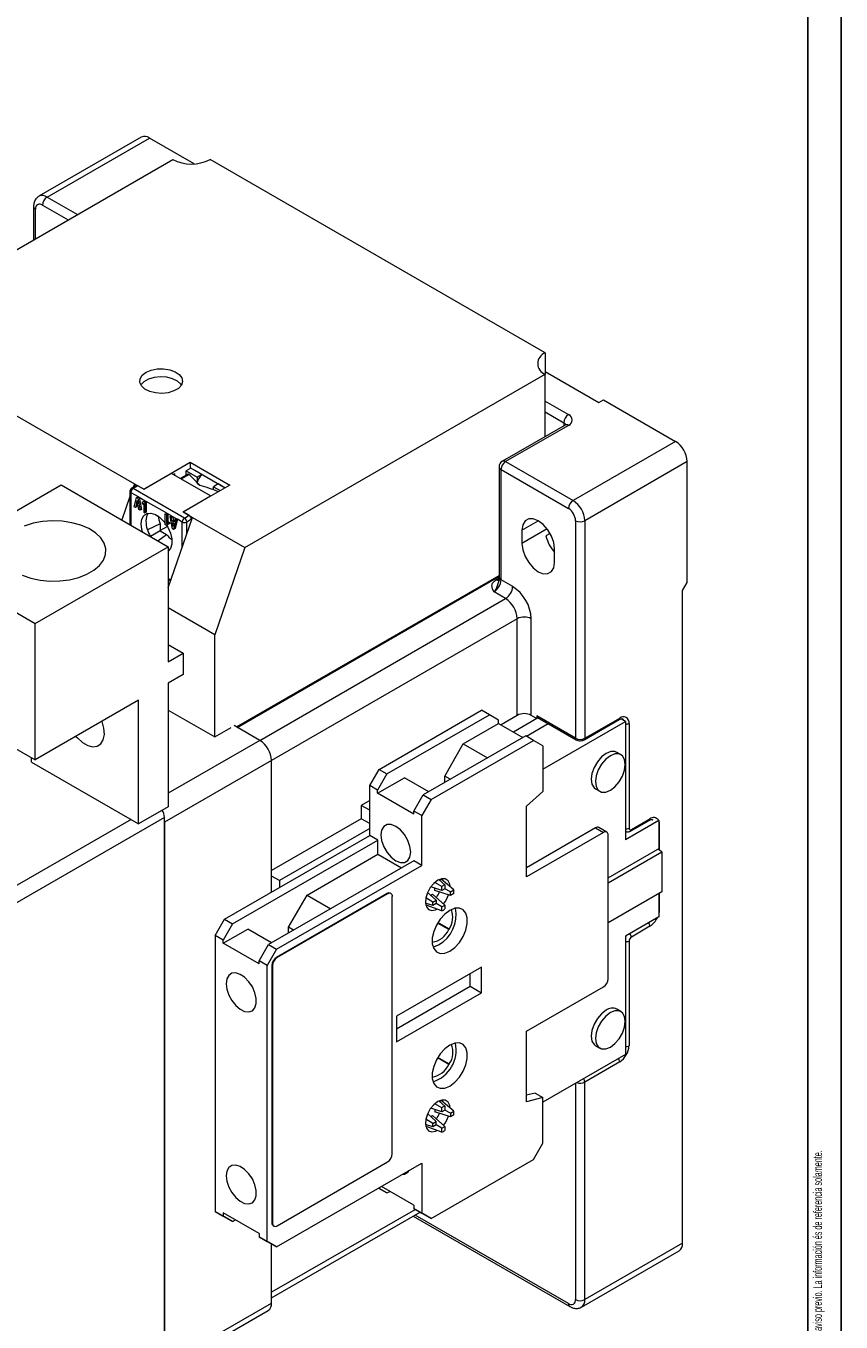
# Model space of a CAD drawing. Header units: millimetres. Extents: x 0 to 841, y 0 to 594.
# Tile 9 of 11: x 717 to 841, y 100 to 297. Entities that reach past the tile are written whole.
import ezdxf

# ---------------------------------------------------------------- set-up
doc = ezdxf.new("R2010")
doc.units = ezdxf.units.MM
doc.layers.add('FORMATO', color=7, linetype='Continuous')
doc.styles.add('SLDTEXTSTYLE1', font='TXT', dxfattribs={"width": 0.605})
doc.styles.add('SLDTEXTSTYLE2', font='TXT', dxfattribs={"width": 0.569583})

# ---------------------------------------------------------------- blocks, each defined once
blk = doc.blocks.new('SW_NOTE_0')
at = {"color": 0, "linetype": 'Continuous', "lineweight": 0, "attachment_point": 1, "rotation": 90}
for s, insert, char_height, style in [('Sujeito a alteração sem aviso prévio. As informações contidas são valores de referência.                                                           Los valores demostrados pueden ser cambiados sin aviso previo. La información és de referencia solamente.', (-1.71, 0), 1.32292, 'SLDTEXTSTYLE2'), ('The values shown are subject to change without prior notice. The information is for reference only.', (0.06, 0), 1.3229, 'SLDTEXTSTYLE1')]:
    blk.add_mtext(s, dxfattribs=dict(at, insert=insert, char_height=char_height, style=style))

msp = doc.modelspace()

# ---------------------------------------------------------------- linework, layer by layer
at = {"color": 7, "linetype": 'Continuous', "lineweight": 15}
for p, q in [((734.71, 280.09), (719.15, 271.11)), ((720.4, 270.98), (735.96, 279.96)), ((742.76, 276.04), (735.96, 279.96)), ((693.89, 250.37), (739.5, 276.7)), ((796.06, 247.31), (745.15, 276.7)), ((718.34, 269.55), (718.34, 264.49)), ((796.06, 247.31), (796.06, 244.04)), ((796.06, 244.45), (804.2, 239.75)), ((750.46, 217.71), (796.06, 244.04)), ((796.06, 234.58), (796.06, 244.04)), ((710.68, 240.67), (733.66, 227.41)), ((804.2, 239.75), (804.9, 240.16)), ((804.9, 240.16), (815.86, 233.84)), ((799.1, 236.33), (789.55, 230.82)), ((799.6, 236.28), (790.05, 230.77)), ((815.86, 233.84), (800.31, 224.85)), ((735.08, 226.59), (742.15, 230.67)), ((742.15, 230.67), (748.16, 227.2)), ((742.15, 230.67), (742.15, 229.73)), ((790.05, 230.77), (800.31, 224.85)), ((817.63, 230.77), (802.08, 221.79)), ((817.63, 212.4), (817.63, 230.77)), ((739.28, 228.98), (735.11, 226.57)), ((745.22, 225.55), (739.28, 228.98)), ((739.81, 228.92), (739.6, 228.8)), ((739.81, 228.67), (739.81, 228.92)), ((741.83, 228.87), (740.69, 228.21)), ((741.96, 228.83), (740.82, 228.17)), ((742.22, 229.77), (741.51, 229.37)), ((741.51, 228.68), (741.51, 229.37)), ((741.51, 229.37), (743.21, 228.39)), ((743.92, 228.79), (742.22, 229.77)), ((742.86, 229.45), (747.45, 226.79)), ((742.86, 229.41), (742.86, 229.45)), ((743.92, 228.79), (743.21, 228.39)), ((743.92, 228.79), (743.92, 228.84)), ((743.92, 228.79), (743.92, 228.78)), ((789.05, 229.96), (789.05, 213.22)), ((789.35, 212.81), (789.35, 229.55)), ((789.35, 229.55), (799.6, 223.63)), ((702.32, 215.56), (722.53, 227.23)), ((722.53, 227.23), (738.79, 217.84)), ((733.94, 227.13), (733.24, 226.72)), ((733.66, 227.41), (733.47, 226.85)), ((734.19, 227.1), (733.49, 226.69)), ((741.26, 222.2), (733.49, 226.69)), ((733.66, 227.41), (735.08, 226.59)), ((733.66, 226.96), (733.66, 227.41)), ((735.11, 226.57), (734.19, 227.1)), ((748.16, 227.2), (741.09, 223.12)), ((743.21, 228.39), (743.21, 227.54)), ((743.53, 227.26), (743.38, 227.34)), ((746.39, 227.37), (745.68, 226.96)), ((745.68, 226.48), (745.68, 226.96)), ((745.68, 226.96), (746.71, 226.37)), ((747.42, 226.77), (746.39, 227.37)), ((747.1, 226.96), (747.13, 226.98)), ((732.99, 225.45), (731.75, 221.9)), ((732.99, 226.28), (732.99, 221.19)), ((733.13, 226.08), (734.21, 225.46)), ((733.63, 223.92), (734, 225.34)), ((733.97, 224.41), (734.09, 224.88)), ((734, 225.34), (734.21, 225.46)), ((734, 225.34), (734.18, 225.23)), ((734.09, 224.88), (734.21, 224.28)), ((734.39, 225.35), (734.18, 225.23)), ((734.18, 225.23), (734.55, 223.39)), ((734.21, 225.46), (734.39, 225.35)), ((734.39, 225.35), (735.3, 224.83)), ((734.39, 225.35), (734.76, 223.51)), ((735.08, 224.71), (734.79, 224.54)), ((735.08, 224.71), (735.3, 224.83)), ((735.08, 224.71), (735.26, 224.61)), ((735.47, 224.73), (735.26, 224.61)), ((735.3, 224.83), (735.47, 224.73)), ((738.57, 222.94), (735.47, 224.73)), ((735.47, 224.73), (735.47, 223.1)), ((741.05, 223.14), (745.22, 225.55)), ((745.26, 225.53), (745.22, 225.55)), ((733.81, 223.81), (733.63, 223.92)), ((733.92, 224.24), (733.81, 223.81)), ((734.02, 223.93), (733.81, 223.81)), ((734.25, 224.05), (733.92, 224.24)), ((733.97, 224.41), (734.16, 224.53)), ((734.21, 224.28), (733.97, 224.41)), ((734.08, 224.15), (734.02, 223.93)), ((734.36, 223.49), (734.25, 224.05)), ((734.55, 223.39), (734.36, 223.49)), ((734.76, 223.51), (734.55, 223.39)), ((734.79, 224.54), (734.92, 224.32)), ((734.92, 224.32), (735.08, 224.42)), ((735.08, 224.42), (734.92, 224.32)), ((735.08, 224.42), (735.08, 223.08)), ((735.08, 223.08), (735.26, 222.97)), ((735.26, 224.61), (735.26, 222.97)), ((735.47, 223.1), (735.26, 222.97)), ((738.36, 222.82), (738.57, 222.94)), ((738.36, 221.19), (738.36, 222.82)), ((738.36, 222.82), (738.53, 222.72)), ((738.75, 222.84), (738.53, 222.72)), ((738.53, 222.72), (738.53, 221.37)), ((738.57, 222.94), (738.75, 222.84)), ((739.28, 222.53), (738.75, 222.84)), ((738.75, 222.84), (738.75, 221.49)), ((741.97, 222.61), (741.05, 223.14)), ((741.09, 223.12), (742.5, 222.3)), ((737.59, 221.3), (735.65, 220.41)), ((737.59, 221.3), (737.59, 220.24)), ((738.67, 220.91), (737.59, 220.28)), ((738.53, 221.08), (738.36, 221.19)), ((738.53, 221.37), (738.7, 221.47)), ((738.82, 221.25), (738.53, 221.08)), ((738.75, 221.21), (738.53, 221.08)), ((738.91, 221.59), (738.7, 221.47)), ((738.7, 221.47), (738.82, 221.25)), ((739.04, 221.37), (738.75, 221.21)), ((738.79, 211.59), (742.5, 222.3)), ((739.04, 221.37), (738.82, 221.25)), ((738.91, 221.59), (739.04, 221.37)), ((739.07, 222.41), (739.28, 222.53)), ((739.44, 220.56), (739.07, 222.41)), ((739.07, 222.41), (739.25, 222.3)), ((739.25, 222.3), (739.47, 222.42)), ((739.37, 221.75), (739.25, 222.3)), ((739.28, 222.53), (739.47, 222.42)), ((739.58, 221.87), (739.37, 221.75)), ((739.7, 221.56), (739.37, 221.75)), ((739.41, 221.52), (739.65, 221.38)), ((739.53, 220.91), (739.41, 221.52)), ((739.47, 222.42), (740.02, 222.1)), ((739.47, 222.42), (739.58, 221.87)), ((739.65, 221.38), (739.53, 220.91)), ((739.58, 221.87), (739.75, 221.77)), ((739.99, 221.88), (739.62, 220.46)), ((739.81, 221.98), (739.7, 221.56)), ((740.02, 222.1), (739.81, 221.98)), ((739.81, 221.98), (739.99, 221.88)), ((740.2, 222), (739.84, 220.58)), ((740.2, 222), (739.99, 221.88)), ((740.02, 222.1), (740.2, 222)), ((740.91, 221.59), (740.2, 222)), ((741.26, 222.2), (741.97, 222.61)), ((742.32, 222), (741.62, 221.59)), ((742.32, 221.79), (742.32, 222)), ((742.5, 222.3), (750.46, 217.71)), ((800.66, 221.79), (800.66, 188.72)), ((802.08, 221.79), (802.08, 188.72)), ((737.59, 220.24), (736.11, 219.39)), ((737.2, 218.75), (738.53, 219.7)), ((737.59, 220.24), (738.53, 219.7)), ((739.62, 220.46), (739.44, 220.56)), ((739.84, 220.58), (739.62, 220.46)), ((792.53, 220.36), (792.53, 218.32)), ((796.81, 219.85), (796.17, 219.49)), ((718.58, 206.17), (738.79, 217.84)), ((738.79, 217.84), (738.79, 200.36)), ((750.46, 217.71), (745.86, 204.44)), ((797.48, 215.46), (797.48, 217.51)), ((702.32, 215.56), (718.58, 206.17)), ((738.79, 212.85), (739.15, 212.64)), ((749.33, 190.36), (789.05, 213.29)), ((791.12, 211.79), (789.35, 212.81)), ((790.05, 209.95), (788.29, 210.97)), ((816.92, 211.18), (817.63, 212.4)), ((816.92, 111.97), (816.92, 211.18)), ((745.86, 204.44), (738.79, 208.53)), ((791.82, 192.19), (791.82, 206.89)), ((793.94, 192.19), (793.94, 206.89)), ((718.58, 185.43), (718.58, 206.17)), ((738.79, 202.98), (741.05, 201.67)), ((745.86, 188.93), (745.86, 204.44)), ((738.79, 200.36), (741.05, 201.67)), ((741.05, 201.67), (741.05, 198.4)), ((741.05, 198.4), (738.79, 197.1)), ((738.79, 197.1), (738.79, 178.32)), ((702.32, 194.82), (718.58, 185.43)), ((734.3, 194.5), (718.58, 185.43)), ((734.3, 175.72), (734.3, 194.5)), ((738.79, 193.01), (745.86, 188.93)), ((770.82, 183.99), (786.38, 192.97)), ((772.02, 183.29), (787.58, 192.28)), ((787.58, 192.28), (786.38, 192.97)), ((788.99, 191.46), (787.58, 192.28)), ((788.99, 190.97), (788.99, 191.46)), ((791.82, 192.19), (789.35, 190.76)), ((794.79, 191.7), (791.26, 189.66)), ((794.79, 191.7), (793.94, 192.19)), ((794.79, 192.11), (794.79, 191.7)), ((800.66, 188.72), (794.79, 192.11)), ((794.9, 191.88), (800.76, 188.49)), ((795.71, 184.04), (808.25, 191.28)), ((801.97, 188.49), (807.28, 191.56)), ((802.08, 188.72), (807.38, 191.78)), ((808.25, 191.28), (807.59, 191.66)), ((808.25, 191.28), (808.25, 173.3)), ((745.86, 188.93), (748.34, 190.36)), ((752.72, 188.4), (748.83, 190.64)), ((783.62, 187.87), (788.99, 190.97)), ((788.99, 190.97), (792.67, 188.85)), ((793.22, 189.02), (796.53, 190.94)), ((808.79, 190.97), (808.79, 175.05)), ((793.1, 189.09), (777.54, 180.11)), ((778.74, 179.42), (794.3, 188.4)), ((780.79, 182.97), (783.62, 187.87)), ((783.62, 187.87), (787.3, 185.74)), ((794.3, 188.4), (793.1, 189.09)), ((795.71, 187.58), (794.3, 188.4)), ((795.71, 187.58), (795.71, 180.64)), ((718.04, 185.11), (718.04, 185.75)), ((754.49, 185.34), (738.22, 175.95)), ((754.49, 165.33), (754.49, 185.34)), ((807.56, 186.22), (806.93, 186.58)), ((718.04, 185.11), (734.3, 175.72)), ((769.41, 181.54), (770.82, 183.99)), ((772.02, 183.29), (770.61, 180.85)), ((770.82, 183.99), (772.02, 183.29)), ((770.61, 180.85), (769.41, 181.54)), ((769.41, 173.95), (769.41, 181.54)), ((770.61, 180.36), (774.71, 182.72)), ((778.39, 180.6), (774.71, 182.72)), ((780.79, 181.99), (780.79, 182.97)), ((781.64, 182.48), (780.79, 182.97)), ((770.61, 180.36), (770.61, 180.85)), ((776.12, 177.17), (770.61, 180.36)), ((776.12, 177.66), (777.54, 180.11)), ((778.74, 179.42), (777.33, 176.97)), ((777.54, 180.11), (778.74, 179.42)), ((793.24, 178.39), (795.71, 180.64)), ((803.72, 181.02), (804.35, 180.66)), ((738.79, 178.32), (734.3, 175.72)), ((769.41, 179.25), (768.13, 178.52)), ((768.13, 178.52), (768.13, 176.48)), ((769.41, 177.78), (768.13, 178.52)), ((777.33, 176.97), (776.12, 177.66)), ((776.12, 177.17), (776.12, 177.66)), ((793.24, 167.68), (793.24, 178.39)), ((738.22, 176.68), (711.47, 161.24)), ((738.22, 92.74), (738.22, 176.68)), ((738.22, 175.95), (738.22, 93.48)), ((768.13, 176.48), (754.49, 168.6)), ((769.41, 175.74), (768.13, 176.48)), ((777.33, 169.37), (777.33, 176.97)), ((813.34, 176.24), (808.25, 173.3)), ((809.04, 174.61), (811.87, 176.24)), ((809.15, 174.84), (811.97, 176.47)), ((813.18, 176.33), (813.34, 176.24)), ((813.34, 176.24), (813.34, 171.75)), ((747.35, 161.21), (769.41, 173.95)), ((769.41, 175.01), (755.69, 167.09)), ((770.64, 173.23), (769.41, 173.95)), ((803.72, 175.09), (793.24, 169.04)), ((804.9, 174.41), (793.24, 167.68)), ((803.72, 175.09), (804.9, 174.41)), ((805.4, 174.46), (804.22, 175.14)), ((805.61, 152.16), (805.61, 174)), ((808.25, 174.61), (808.29, 174.59)), ((748.58, 160.49), (770.64, 173.23)), ((770.64, 171.11), (770.64, 173.23)), ((805.61, 167.49), (813.16, 171.85)), ((805.61, 166.76), (813.8, 171.48)), ((813.8, 171.48), (813.16, 171.85)), ((813.8, 171.48), (813.8, 165.39)), ((776.09, 170.09), (754.03, 157.35)), ((759.88, 164.89), (770.64, 171.11)), ((770.64, 171.11), (774.25, 169.03)), ((777.33, 169.37), (776.09, 170.09)), ((755.69, 167.09), (754.49, 167.78)), ((755.26, 156.64), (777.33, 169.37)), ((755.69, 167.09), (755.69, 166.03)), ((780.34, 165.58), (778.67, 166.13)), ((779.28, 165.6), (779.28, 165.93)), ((781.66, 164.83), (779.28, 165.6)), ((780.34, 166.18), (779.29, 166.77)), ((780.81, 166.45), (779.94, 167.21)), ((780, 167.16), (780.27, 167.31)), ((782.18, 165.67), (780.27, 167.31)), ((780.34, 165.58), (780.34, 166.18)), ((780.81, 165.85), (780.34, 165.58)), ((780.81, 166.45), (780.81, 165.85)), ((781.66, 165.37), (780.81, 165.85)), ((781.66, 165.37), (782.18, 165.67)), ((772.06, 165.11), (755.26, 155.41)), ((772.13, 165.07), (755.34, 155.37)), ((757.05, 159.99), (759.88, 164.89)), ((759.88, 164.89), (763.48, 162.81)), ((772.13, 165.07), (772.06, 165.11)), ((772.63, 165.12), (772.56, 165.16)), ((772.84, 125.55), (772.84, 164.66)), ((778.98, 163.28), (777.89, 163.66)), ((778.98, 163.82), (777.94, 164.45)), ((777.96, 163.33), (777.96, 163.63)), ((779.5, 164.12), (778.19, 165.3)), ((778.67, 164.87), (778.95, 165.04)), ((780.81, 163.36), (778.95, 165.04)), ((778.98, 163.82), (779.5, 164.12)), ((779.5, 163.58), (778.98, 163.28)), ((779.5, 164.12), (779.5, 163.58)), ((780.34, 163.09), (779.5, 163.58)), ((781.66, 164.83), (781.66, 165.37)), ((782.18, 165.12), (781.66, 164.83)), ((813.8, 165.39), (805.61, 160.67)), ((813.34, 165.13), (813.34, 161.58)), ((780.34, 162.5), (777.96, 163.33)), ((780.34, 163.09), (780.81, 163.36)), ((780.34, 162.5), (780.34, 163.09)), ((780.81, 163.36), (780.81, 162.77)), ((813.34, 161.58), (808.25, 158.64)), ((745.93, 158.76), (747.35, 161.21)), ((748.58, 160.49), (747.17, 158.05)), ((747.17, 157.56), (750.89, 159.71)), ((747.35, 161.21), (748.58, 160.49)), ((754.5, 157.63), (750.89, 159.71)), ((757.05, 159.09), (757.05, 159.99)), ((757.82, 159.54), (757.05, 159.99)), ((781.4, 159.64), (779.71, 160.62)), ((781.5, 159.7), (779.76, 160.7)), ((781.5, 159.7), (781.4, 159.64)), ((811.97, 160.14), (809.15, 158.51)), ((747.17, 158.05), (745.93, 158.76)), ((745.93, 158.76), (745.93, 116.79)), ((747.17, 157.56), (747.17, 158.05)), ((808.25, 158.64), (808.25, 140.66)), ((808.79, 157.9), (808.79, 141.98)), ((752.61, 154.41), (747.17, 157.56)), ((752.61, 154.9), (754.03, 157.35)), ((755.26, 156.64), (753.85, 154.19)), ((754.03, 157.35), (755.26, 156.64)), ((753.85, 154.19), (752.61, 154.9)), ((752.61, 154.41), (752.61, 154.9)), ((753.85, 112.22), (753.85, 154.19)), ((754.56, 154.19), (754.56, 115.08)), ((754.63, 154.15), (754.56, 154.19)), ((754.63, 154.15), (754.63, 115.03)), ((755.34, 155.37), (755.26, 155.41)), ((786.38, 153.92), (773.47, 146.47)), ((786.38, 150.04), (786.38, 153.92)), ((784.68, 151.02), (784.68, 152.94)), ((773.47, 144.55), (784.68, 151.02)), ((773.47, 142.59), (786.38, 150.04)), ((784.68, 151.02), (786.38, 150.04)), ((793.24, 144.2), (804.9, 150.94)), ((773.47, 146.47), (773.47, 142.59)), ((807.56, 147.17), (806.93, 147.54)), ((793.24, 133.48), (793.24, 144.2)), ((803.72, 141.98), (804.35, 141.61)), ((781.4, 139.15), (779.71, 140.12)), ((781.5, 139.2), (779.76, 140.2)), ((808.25, 140.66), (795.71, 133.42)), ((781.4, 139.15), (781.5, 139.2)), ((807.38, 139.53), (802.08, 136.46)), ((802.08, 103.39), (802.08, 136.46)), ((794.53, 134.78), (793.24, 134.46)), ((795.71, 134.1), (793.24, 133.48)), ((794.53, 134.78), (795.71, 134.1)), ((795.71, 127.16), (795.71, 134.1)), ((780.34, 131.94), (778.67, 132.49)), ((779.28, 132.29), (779.28, 131.96)), ((780.34, 132.54), (779.29, 133.13)), ((780.81, 132.81), (779.94, 133.57)), ((780, 133.52), (780.27, 133.67)), ((782.18, 132.02), (780.27, 133.67)), ((780.34, 131.94), (780.34, 132.54)), ((780.81, 132.21), (780.34, 131.94)), ((780.81, 132.81), (780.81, 132.21)), ((781.66, 131.73), (780.81, 132.21)), ((781.66, 131.73), (782.18, 132.02)), ((778.98, 130.18), (777.94, 130.81)), ((779.5, 130.48), (778.19, 131.66)), ((778.67, 131.23), (778.95, 131.4)), ((780.81, 129.72), (778.95, 131.4)), ((778.98, 130.18), (779.5, 130.48)), ((781.66, 131.18), (779.28, 131.96)), ((779.5, 129.94), (779.5, 130.48)), ((781.66, 131.73), (781.66, 131.18)), ((782.18, 131.48), (781.66, 131.18)), ((778.98, 129.64), (777.89, 130.01)), ((777.96, 129.68), (777.96, 129.99)), ((780.34, 128.85), (777.96, 129.68)), ((779.5, 129.94), (778.98, 129.64)), ((780.34, 129.45), (779.5, 129.94)), ((780.34, 129.45), (780.81, 129.72)), ((780.34, 128.85), (780.34, 129.45)), ((780.81, 129.72), (780.81, 129.12)), ((794.3, 124.71), (795.71, 127.16)), ((755.26, 111.4), (777.33, 124.14)), ((755.34, 114.63), (772.13, 124.32)), ((777.33, 124.14), (777.33, 116.54)), ((778.74, 115.73), (794.3, 124.71)), ((770.75, 120.34), (772.02, 119.6)), ((770.82, 120.3), (770.75, 120.34)), ((772.02, 119.6), (770.82, 120.3)), ((776.12, 117.73), (771.17, 120.59)), ((772.02, 119.6), (772.45, 119.85)), ((745.93, 116.79), (747.17, 116.08)), ((747.35, 115.97), (745.93, 116.79)), ((752.61, 113.42), (747.17, 116.57)), ((747.17, 116.57), (747.17, 116.08)), ((754.49, 103.65), (777.07, 116.69)), ((776.12, 117.73), (776.12, 117.24)), ((776.12, 117.24), (777.33, 116.54)), ((777.54, 116.42), (776.12, 117.24)), ((777.33, 116.54), (778.74, 115.73)), ((778.74, 115.73), (777.54, 116.42)), ((747.17, 116.08), (748.58, 115.26)), ((748.58, 115.26), (747.35, 115.97)), ((748.58, 115.26), (749.01, 115.5)), ((754.63, 115.03), (754.56, 115.08)), ((754.76, 114.62), (754.84, 114.58)), ((776, 116.07), (799.81, 102.32)), ((752.61, 113.42), (752.61, 112.93)), ((752.61, 112.93), (753.85, 112.22)), ((754.03, 112.12), (752.61, 112.93)), ((753.85, 112.22), (755.26, 111.4)), ((755.26, 111.4), (754.03, 112.12)), ((754.49, 102.87), (754.49, 111.85)), ((801.56, 102.25), (816.41, 110.82)), ((816.92, 111.97), (802.08, 103.39)), ((738.22, 93.48), (754.49, 102.87)), ((738.22, 92.63), (753.97, 101.72))]:
    msp.add_line(p, q, dxfattribs=at)
at = {"color": 8, "linetype": 'Continuous', "lineweight": 15}
for p, q in [((720.4, 270.98), (725, 268.33)), ((718.64, 264.66), (718.64, 269.14)), ((719.7, 269.76), (723.59, 267.51)), ((796.06, 239.96), (799.6, 237.92)), ((796.06, 238.33), (798.89, 236.69)), ((798.89, 236.69), (798.89, 236.21)), ((743.95, 228.82), (743.95, 228.81)), ((733.13, 226.08), (733.13, 221.1)), ((740.91, 217.71), (740.91, 221.59)), ((741.62, 219.75), (741.62, 221.59)), ((792.53, 220.36), (795, 221.79)), ((796.37, 220.54), (792.53, 218.32)), ((738.79, 213.02), (739.2, 212.78)), ((749.18, 190.44), (789.05, 213.46)), ((788.6, 212.79), (789.04, 213.04)), ((752.72, 188.4), (790.05, 209.95)), ((791.82, 206.89), (754.49, 185.34)), ((752.72, 188.4), (738.79, 180.36)), ((733.17, 176.38), (710.34, 163.2)), ((813.39, 175.66), (813.34, 175.63)), ((813.39, 175.66), (813.39, 171.72)), ((808.25, 174.62), (808.29, 174.59)), ((813.39, 165.16), (813.39, 162.59)), ((813.39, 162.59), (813.34, 162.57)), ((800.66, 136.28), (800.66, 103.39)), ((776.34, 117.11), (754.49, 104.5)), ((799.6, 102.78), (776.29, 116.24))]:
    msp.add_line(p, q, dxfattribs=at)
at = {"color": 7, "linetype": 'Continuous', "lineweight": 15, "flags": 128}
for points in [[(735.43, 244.35), (736.21, 244.68), (737.12, 244.86), (738.09, 244.89), (739.03, 244.74), (739.85, 244.44), (740.48, 244.02), (740.87, 243.51), (740.98, 242.95), (740.8, 242.4), (740.34, 241.91), (739.66, 241.51), (738.8, 241.25), (737.85, 241.15), (736.89, 241.21), (736, 241.43), (735.27, 241.8), (734.75, 242.27), (734.5, 242.81), (734.54, 243.37), (734.86, 243.9), (735.43, 244.35)], [(740.8, 242.41), (740.71, 242.55), (740.19, 243.02), (739.46, 243.38), (738.57, 243.61), (737.61, 243.67), (736.66, 243.57), (735.8, 243.31), (735.11, 242.91), (734.66, 242.42), (734.66, 242.41)], [(734.69, 221.3), (734.79, 222.04), (735.09, 222.59), (735.57, 222.9), (736.17, 222.96), (736.85, 222.74), (737.54, 222.28), (738.19, 221.62), (738.36, 221.39)], [(735.76, 222.95), (735.5, 222.45), (735.4, 221.71)], [(716.63, 213.51), (717.92, 213.06), (719.34, 212.75), (720.83, 212.61), (722.34, 212.63), (723.82, 212.81), (725.2, 213.16), (726.46, 213.64), (727.52, 214.26), (728.37, 214.98), (728.97, 215.79), (729.29, 216.64), (729.32, 217.51), (729.07, 218.37), (728.55, 219.19), (727.76, 219.93), (726.74, 220.58), (725.53, 221.1), (724.17, 221.48), (722.71, 221.71), (721.21, 221.77), (719.7, 221.67), (718.26, 221.4), (716.94, 220.98)], [(734.89, 220.09), (734.79, 220.45), (734.69, 221.3)], [(738.56, 221.1), (738.73, 220.8), (739.12, 219.91), (739.33, 219.03), (739.33, 218.22), (739.12, 217.57), (738.79, 217.18)], [(797.48, 217.51), (797.36, 218.46), (797.01, 219.46), (796.46, 220.41), (795.77, 221.21), (795, 221.79), (794.24, 222.09), (793.55, 222.09), (793, 221.77), (792.65, 221.18), (792.53, 220.36)], [(738.79, 217.35), (738.9, 217.36), (738.99, 217.37)], [(792.53, 218.32), (792.65, 217.37), (793, 216.37), (793.55, 215.42), (794.24, 214.62), (795, 214.04), (795.77, 213.73), (796.46, 213.74), (797.01, 214.06), (797.36, 214.65), (797.48, 215.46)], [(724.78, 189.01), (725, 188.76), (725.77, 188.07), (726.57, 187.61), (727.34, 187.41), (728.02, 187.5), (728.56, 187.86), (728.93, 188.47), (729.1, 189.28), (729.04, 190.23), (728.77, 191.25), (728.75, 191.3)], [(806.93, 186.58), (806.66, 186.69), (806.02, 186.7), (805.32, 186.42), (804.62, 185.89), (803.99, 185.15), (803.48, 184.28), (803.16, 183.37), (803.05, 182.49), (803.16, 181.75), (803.48, 181.2), (803.72, 181.02)], [(805.96, 180.81), (806.66, 181.35), (807.29, 182.09), (807.79, 182.95), (808.12, 183.87), (808.23, 184.75), (808.12, 185.49), (807.79, 186.04), (807.29, 186.33), (806.66, 186.33), (805.96, 186.06), (805.26, 185.52), (804.62, 184.79), (804.12, 183.92), (803.8, 183), (803.69, 182.13), (803.8, 181.38), (804.12, 180.83), (804.62, 180.54), (805.26, 180.54), (805.96, 180.81)], [(771.1, 174.03), (771.21, 173.16), (771.54, 172.24), (772.04, 171.37), (772.67, 170.64), (773.37, 170.11), (774.07, 169.83), (774.7, 169.84), (775.2, 170.13), (775.52, 170.67), (775.63, 171.41), (775.52, 172.29), (775.2, 173.2), (774.7, 174.07), (774.07, 174.8), (773.37, 175.33), (772.67, 175.61), (772.04, 175.6), (771.54, 175.31), (771.21, 174.77), (771.1, 174.03)], [(779.73, 167.13), (779.12, 166.66), (778.58, 166.01), (778.16, 165.24), (777.91, 164.45), (777.86, 163.71), (778.01, 163.1), (778.35, 162.7), (778.84, 162.55), (779.42, 162.65), (779.58, 162.72)], [(781.6, 166.18), (781.55, 166.54), (781.3, 167.05), (780.88, 167.34), (780.34, 167.36), (779.73, 167.13)], [(781.57, 156.35), (782.33, 156.91), (783.02, 157.68), (783.6, 158.59), (784.01, 159.57), (784.23, 160.55), (784.23, 161.43), (784.01, 162.15), (783.6, 162.66), (783.02, 162.9), (782.33, 162.87), (781.57, 162.55), (780.81, 161.99), (780.12, 161.22), (779.54, 160.31), (779.13, 159.33), (778.91, 158.36), (778.91, 157.48), (779.13, 156.75), (779.54, 156.25), (780.12, 156), (780.81, 156.04), (781.57, 156.35)], [(779.02, 157), (779.12, 157.02), (779.87, 157.33)], [(747.59, 151.41), (747.69, 150.57), (747.99, 149.69), (748.46, 148.84), (749.05, 148.1), (749.72, 147.54), (750.4, 147.2), (751.04, 147.12), (751.58, 147.31), (751.96, 147.74), (752.16, 148.38), (752.16, 149.17), (751.96, 150.04), (751.58, 150.92), (751.04, 151.72), (750.4, 152.38), (749.72, 152.83), (749.05, 153.04), (748.46, 152.99), (747.99, 152.68), (747.69, 152.13), (747.59, 151.41)], [(751.38, 151.24), (751.64, 150.8), (751.64, 150.8)], [(805.32, 147.38), (804.62, 146.84), (803.99, 146.11), (803.48, 145.24), (803.16, 144.32), (803.05, 143.45), (803.16, 142.7), (803.48, 142.16), (803.72, 141.98)], [(805.96, 147.01), (805.26, 146.48), (804.62, 145.74), (804.12, 144.87), (803.8, 143.95), (803.69, 143.08), (803.8, 142.33), (804.12, 141.79), (804.62, 141.5), (805.26, 141.49), (805.96, 141.77), (806.66, 142.3), (807.29, 143.04), (807.79, 143.91), (808.12, 144.82), (808.23, 145.7), (808.12, 146.44), (807.79, 146.99), (807.29, 147.28), (806.66, 147.29), (805.96, 147.01)], [(781.57, 142.06), (780.81, 141.5), (780.12, 140.73), (779.54, 139.82), (779.13, 138.83), (778.91, 137.86), (778.91, 136.98), (779.13, 136.26), (779.54, 135.75), (780.12, 135.51), (780.81, 135.54), (781.57, 135.85), (782.33, 136.42), (783.02, 137.19), (783.6, 138.1), (784.01, 139.08), (784.23, 140.05), (784.23, 140.93), (784.01, 141.66), (783.6, 142.16), (783.02, 142.41), (782.33, 142.37), (781.57, 142.06)], [(779.73, 133.49), (779.12, 133.02), (778.58, 132.37), (778.16, 131.6), (777.91, 130.8), (777.86, 130.07), (778.01, 129.46), (778.35, 129.06), (778.84, 128.9), (779.42, 129.01), (779.58, 129.08)], [(781.6, 132.54), (781.55, 132.9), (781.3, 133.41), (780.88, 133.69), (780.34, 133.72), (779.73, 133.49)], [(747.59, 122.22), (747.69, 121.38), (747.99, 120.49), (748.46, 119.65), (749.05, 118.91), (749.72, 118.35), (750.4, 118.01), (751.04, 117.93), (751.58, 118.12), (751.96, 118.55), (752.16, 119.19), (752.16, 119.98), (751.96, 120.85), (751.58, 121.73), (751.04, 122.53), (750.4, 123.19), (749.72, 123.64), (749.05, 123.85), (748.46, 123.8), (747.99, 123.48), (747.69, 122.94), (747.59, 122.22)], [(751.64, 121.61), (751.64, 121.61), (751.38, 122.05)]]:
    msp.add_lwpolyline(points, dxfattribs=at)
at = {"color": 8, "linetype": 'Continuous', "lineweight": 15, "flags": 128}
for points in [[(812.37, 176.35), (812.37, 176.34), (812.43, 176.31)], [(813.34, 176.06), (813.36, 175.96), (813.39, 175.66)], [(813.39, 162.59), (813.36, 162.26), (813.34, 162.14)], [(808.36, 158.71), (808.29, 158.59), (808.25, 158.51)]]:
    msp.add_lwpolyline(points, dxfattribs=at)
at = {"color": 7, "linetype": 'Continuous', "lineweight": 15}
for centre, radius, start, end in [((735.23, 278.94), 1.26, 54.3822, 114.307), ((742.32, 282.16), 6.15, 242.6097, 297.3903), ((721.23, 269.69), 1.54, 122.6055, 177.3947), ((719.28, 269.25), 0.655, 50.7965, 189.2138), ((796.68, 245.67), 1.75, 110.7834, 249.2166), ((800.43, 236.62), 1.54, 122.6053, 177.3949), ((799.29, 237.1), 0.873, 290.7835, 69.2165), ((813.79, 230.6), 3.84, 2.6054, 57.3946), ((790.05, 229.96), 1, 119.9973, 180), ((790.88, 229.48), 1.54, 122.6055, 177.3947), ((745.11, 227.29), 1.91, 128.7449, 172.653), ((744.81, 227.62), 1.47, 125.8844, 127.6416), ((733.49, 226.28), 0.5, 119.9973, 180), ((733.9, 226.05), 0.768, 122.605, 177.3946), ((734.05, 226.9), 0.251, 54.3805, 114.3066), ((744.69, 227.22), 1.16, 178.2082, 179.9945), ((747.25, 226.24), 1.4, 125.5792, 127.6813), ((801.14, 223.56), 1.54, 122.6055, 177.3947), ((798.24, 221.62), 3.84, 2.6054, 57.3946), ((798.36, 221.69), 2.31, 2.6056, 57.3945), ((740.23, 221.9), 4.83, 182.1765, 211.1203), ((742.57, 223.36), 5.39, 189.0307, 202.4038), ((741.68, 221.56), 0.768, 122.605, 177.3946), ((741.26, 222.27), 0.769, 242.6097, 297.3903), ((740.85, 221.56), 0.768, 2.6054, 57.395), ((741.56, 221.96), 0.768, 2.6054, 57.395), ((801.37, 223.16), 1.54, 242.6095, 297.3905), ((742.7, 223.02), 5.33, 218.5224, 231.0115), ((801.84, 220.83), 5.82, 193.3383, 221.5884), ((787.04, 212.91), 2.31, 302.6059, 357.3942), ((788.81, 211.89), 2.31, 302.6059, 357.3942), ((787.8, 206.61), 6.15, 2.6055, 57.3945), ((787.98, 206.72), 3.84, 2.6054, 57.3946), ((792.88, 204.84), 2.31, 62.6097, 117.3903), ((792.88, 190.15), 2.31, 62.6097, 117.3903), ((795.03, 192.08), 0.24, 172.7442, 235.9434), ((807.93, 191.11), 0.873, 350.7861, 129.2033), ((750.65, 185.16), 3.84, 2.6054, 57.3946), ((801.37, 190.09), 1.54, 242.6095, 297.3905), ((735.86, 176.59), 2.37, 2.3432, 30.7607), ((804.02, 174.69), 0.503, 65.6932, 125.6169), ((805.18, 174.07), 0.437, 350.7865, 129.2028), ((809.01, 175.01), 0.218, 170.7849, 309.2043), ((781.64, 164.47), 2.15, 112.7462, 127.2484), ((780.05, 165.4), 2.15, 352.7494, 7.2506), ((772.35, 164.7), 0.503, 65.6932, 125.6176), ((772.41, 164.73), 0.437, 350.7859, 129.2034), ((781.11, 163.55), 2.15, 172.7492, 187.2508), ((775.84, 167.21), 4.56, 323.938, 336.0648), ((777.17, 166.44), 4.49, 319.9357, 340.0668), ((777.3, 161.87), 5.22, 299.5196, 11.2133), ((779.52, 164.47), 2.15, 292.7462, 307.2484), ((778.67, 161.51), 3.35, 327.3271, 20.4955), ((778.37, 160.99), 3.32, 278.9754, 335.9712), ((809.56, 157.86), 0.768, 122.6051, 177.3948), ((756.09, 154.12), 1.54, 122.6054, 177.3946), ((756.16, 154.08), 1.54, 122.6054, 177.3946), ((804.08, 152.23), 1.54, 302.6057, 357.3943), ((806.25, 146.13), 1.56, 64.5094, 126.801), ((777.44, 141.34), 5.09, 288.1158, 11.8896), ((778.93, 140.99), 3.12, 325.1821, 22.6405), ((805.72, 142.11), 3.07, 302.6056, 357.3944), ((778.37, 140.5), 3.32, 278.9754, 335.9711), ((781.64, 130.83), 2.15, 112.7458, 127.2488), ((780.05, 131.75), 2.15, 352.7494, 7.2506), ((781.11, 129.91), 2.15, 172.7492, 187.2508), ((775.84, 133.57), 4.56, 323.938, 336.0647), ((777.17, 132.8), 4.49, 319.9356, 340.0669), ((779.52, 130.83), 2.15, 292.7457, 307.2489), ((771.3, 125.62), 1.54, 302.6055, 357.3945), ((774.4, 123.57), 1.13, 269.354, 330.6407), ((755.03, 115.01), 0.477, 172.5307, 236.1571), ((755.06, 114.96), 0.437, 170.7858, 309.2034), ((815.71, 111.83), 1.22, 304.6925, 6.6197), ((753.3, 102.71), 1.19, 303.8866, 7.4255), ((800.01, 103.29), 0.655, 230.7971, 9.2139), ((801.37, 104.76), 1.54, 242.6095, 297.3905)]:
    msp.add_arc(centre, radius, start, end, dxfattribs=at)
at = {"color": 8, "linetype": 'Continuous', "lineweight": 15}
for centre, radius, start, end in [((719.68, 269.99), 1.23, 53.6637, 115.3647), ((718.83, 269.59), 0.488, 184.6605, 246.6423), ((798.66, 236.2), 0.542, 18.2675, 64.4499), ((799.31, 235.88), 0.503, 54.3826, 114.3076), ((789.76, 230.36), 0.503, 54.3828, 114.3071), ((789.56, 230.01), 0.503, 185.6945, 245.6256), ((733.34, 226.49), 0.251, 54.3805, 114.3066), ((733.24, 226.31), 0.251, 185.6946, 245.6255), ((789.56, 213.27), 0.503, 185.6945, 245.6256), ((807.14, 191.75), 0.24, 304.057, 7.2542), ((807.5, 191.19), 0.542, 27.3164, 59.974), ((808.44, 191.66), 0.774, 255.834, 297.2983), ((800.9, 188.69), 0.239, 172.5612, 236.1765), ((801.83, 188.7), 0.252, 305.702, 5.6218), ((811.75, 176.44), 0.229, 302.4527, 8.8592), ((812.53, 175.81), 0.866, 34.1551, 129.6398), ((808.44, 175.73), 0.774, 255.834, 297.2983), ((808.91, 174.81), 0.24, 304.0343, 7.2547), ((811.19, 160.1), 0.788, 3.0799, 45.0172), ((810.38, 162.67), 2.98, 302.2745, 335.7936), ((808.44, 158.59), 0.774, 255.834, 297.2983), ((808.37, 158.47), 0.775, 2.6949, 45.4022), ((808.44, 142.66), 0.774, 255.8341, 297.2983), ((806.61, 139.49), 0.774, 2.6982, 44.1724), ((801.36, 137.86), 1.57, 250.6777, 297.016), ((801.3, 136.43), 0.774, 2.698, 44.1724), ((800.1, 102.73), 0.503, 174.3822, 234.2705), ((800.85, 103.26), 1.23, 304.4228, 6.3547)]:
    msp.add_arc(centre, radius, start, end, dxfattribs=at)
at = {"color": 7, "linetype": 'Continuous', "lineweight": 15}
for centre, major_axis, ratio, start_param, end_param in [((741.99, 228.38), (-0.15, 0.489), 0.361998, 5.728257, 6.366377), ((743.52, 208.4), (-6.89, 22.49), 0.361998, 5.587865, 5.728257), ((740.85, 227.73), (-0.15, 0.489), 0.361998, 5.728257, 6.366377), ((742.38, 207.74), (-6.89, 22.49), 0.361998, 5.707572, 5.728257), ((743.52, 208.4), (19.41, -14.11), 0.713088, 1.916014, 2.042081), ((742.38, 207.74), (19.41, -14.11), 0.713088, 1.916014, 1.922373)]:
    msp.add_ellipse(centre, major_axis=major_axis, ratio=ratio, start_param=start_param, end_param=end_param, dxfattribs=at)
for points, knots in [([(719.16, 271.08), (719.03, 270.99), (718.72, 270.81), (718.45, 270.31), (718.35, 269.87), (718.35, 269.61), (718.34, 269.55)], [0, 0, 0, 0, 0.259728, 0.582025, 0.905744, 1, 1, 1, 1]), ([(799.21, 236.41), (799.21, 236.41), (799.22, 236.43), (799.17, 236.37), (799.11, 236.34), (799.1, 236.33)], [0, 0, 0, 0, 0.308968, 0.895967, 1, 1, 1, 1]), ([(743.67, 227.14), (743.62, 227.15), (743.53, 227.19), (743.48, 227.24), (743.45, 227.26)], [0, 0, 0, 0, 0.508504, 1, 1, 1, 1]), ([(788.29, 210.97), (788.12, 211.28), (787.87, 211.75), (788.08, 212.41), (788.43, 212.66), (788.6, 212.79)], [0, 0, 0, 0, 0.499381, 0.749888, 1, 1, 1, 1]), ([(789.05, 213.22), (789.05, 213.15), (789.05, 212.97), (788.98, 212.73), (788.94, 212.59)], [0, 0, 0, 0, 0.393537, 1, 1, 1, 1]), ([(807.28, 191.56), (807.34, 191.59), (807.5, 191.67), (807.7, 191.69), (807.75, 191.66), (807.77, 191.65)], [0, 0, 0, 0, 0.2390912, 0.6332533, 1, 1, 1, 1]), ([(800.76, 188.5), (800.84, 188.46), (801.04, 188.36), (801.4, 188.33), (801.73, 188.37), (801.91, 188.46), (801.97, 188.49)], [0, 0, 0, 0, 0.230072, 0.51946, 0.821952, 1, 1, 1, 1]), ([(811.87, 176.24), (811.93, 176.28), (812.1, 176.36), (812.29, 176.38), (812.34, 176.35), (812.37, 176.34)], [0, 0, 0, 0, 0.239092, 0.633256, 1, 1, 1, 1]), ([(808.3, 174.59), (808.31, 174.58), (808.39, 174.52), (808.59, 174.49), (808.83, 174.51), (808.97, 174.58), (809.04, 174.61)], [0, 0, 0, 0, 0.0703764, 0.4024223, 0.7133635, 1, 1, 1, 1]), ([(799.79, 102.33), (799.93, 102.26), (800.25, 102.1), (800.8, 102.02), (801.28, 102.07), (801.49, 102.23), (801.53, 102.27)], [0, 0, 0, 0, 0.24429, 0.583139, 0.907131, 1, 1, 1, 1])]:
    msp.add_open_spline(points, degree=3, knots=knots, dxfattribs=at)
at = {"color": 8, "linetype": 'Continuous', "lineweight": 15}
for points, knots in [([(789.1, 212.74), (789.03, 212.71), (788.88, 212.66), (788.7, 212.75), (788.6, 212.79)], [0, 0, 0, 0, 0.498317, 1, 1, 1, 1]), ([(789, 212.64), (788.94, 212.45), (788.81, 212.05), (788.61, 211.41), (788.39, 211.12), (788.29, 210.97)], [0, 0, 0, 0, 0.324144, 0.662409, 1, 1, 1, 1])]:
    msp.add_open_spline(points, degree=3, knots=knots, dxfattribs=at)
at = {"layer": 'FORMATO'}
for p, q in [((841, 0), (841, 594)), ((835.95, 5), (835.95, 584))]:
    msp.add_line(p, q, dxfattribs=at)

# ---------------------------------------------------------------- block references
at = {"color": 7, "linetype": 'Continuous', "lineweight": 0}
msp.add_blockref('SW_NOTE_0', (838.49, 12.01), dxfattribs=at)

doc.saveas('drawing.dxf')
